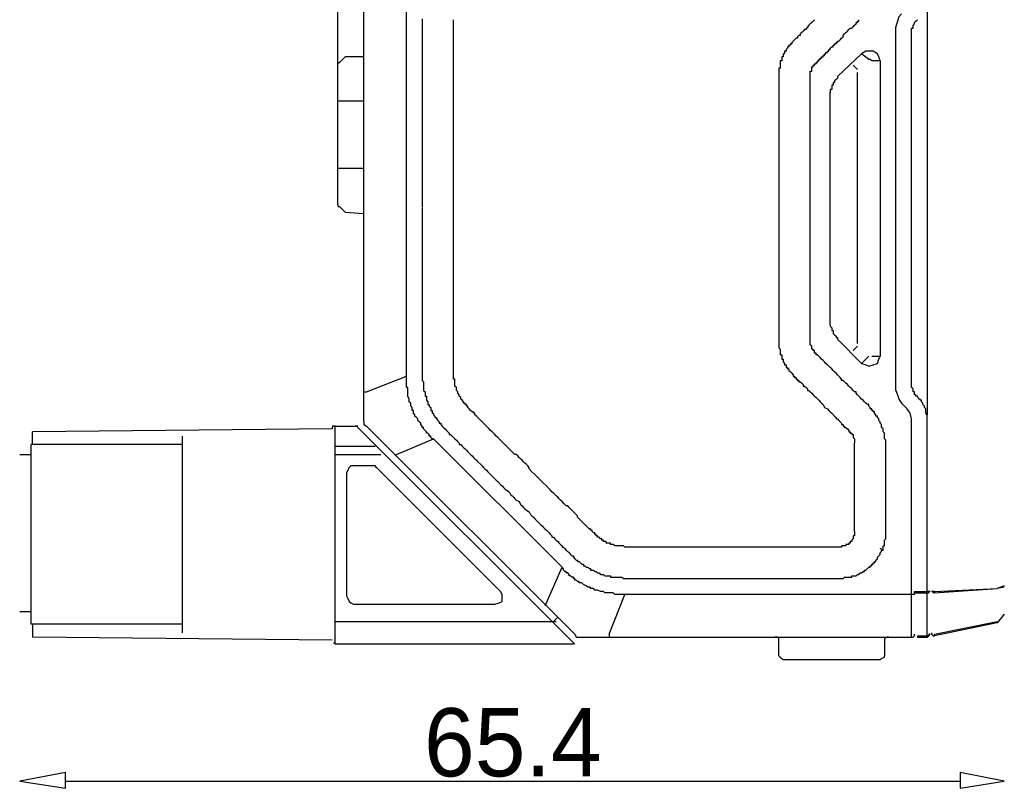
# Model space of a CAD drawing. Extents: x 2 to 309, y 0 to 392.
# Tile 25 of 28: x 212 to 257, y 310 to 345. Entities that reach past the tile are written whole.
import ezdxf

# ---------------------------------------------------------------- set-up
doc = ezdxf.new("R2010")
doc.units = 0
doc.header["$MEASUREMENT"] = 0
doc.layers.get('0').update_dxf_attribs({"linetype": 'CONTINUOUS'})
doc.styles.add('HORIZONTALGBCBIG', font='txt.shx', dxfattribs={"bigfont": 'gbcbig.shx'})

msp = doc.modelspace()

# ---------------------------------------------------------------- linework, layer by layer
at = {"color": 251, "linetype": 'Continuous'}
for p, q in [((226.78, 341.432), (226.78, 367.229)), ((214.228, 309.879), (255.43, 309.879))]:
    msp.add_line(p, q, dxfattribs=at)
at = {"color": 7, "linetype": 'Continuous'}
for p, q in [((227.964, 326.436), (227.964, 350.483)), ((229.936, 328.537), (229.936, 350.483)), ((253.915, 345.949), (253.915, 326.761)), ((252.472, 327.881), (252.472, 344.637)), ((253.193, 328.212), (253.193, 344.372)), ((226.846, 342.993), (227.111, 343.252)), ((227.964, 343.252), (227.111, 343.252)), ((250.891, 343.384), (249.779, 342.337)), ((251.222, 343.126), (250.891, 343.384)), ((226.846, 342.993), (226.78, 342.927)), ((226.78, 336.425), (226.78, 342.927)), ((250.5, 342.861), (250.699, 342.662)), ((251.751, 343.059), (251.354, 343.059)), ((251.751, 343.059), (251.751, 329.459)), ((250.699, 330.048), (250.699, 342.529)), ((249.448, 330.903), (249.448, 341.614)), ((226.78, 341.217), (227.964, 341.217)), ((226.78, 338.128), (227.964, 338.128)), ((226.846, 336.358), (227.111, 336.093)), ((227.111, 336.093), (227.964, 336.027)), ((249.779, 330.247), (250.891, 329.127)), ((250.699, 329.916), (250.5, 329.717)), ((250.891, 329.127), (251.222, 329.459)), ((251.354, 329.459), (251.751, 329.459)), ((228.09, 327.815), (229.936, 328.537)), ((227.964, 327.815), (228.09, 327.815)), ((253.524, 327.483), (253.458, 327.616)), ((252.73, 327.291), (252.796, 327.225)), ((253.915, 316.514), (253.915, 326.635)), ((226.515, 326.105), (212.719, 325.972)), ((226.581, 326.237), (226.515, 326.237)), ((226.647, 326.237), (226.581, 326.237)), ((226.647, 316.189), (226.647, 326.237)), ((226.647, 326.237), (227.567, 326.237)), ((226.647, 326.237), (227.567, 326.237)), ((227.633, 326.237), (227.567, 326.237)), ((227.633, 326.237), (227.567, 326.237)), ((237.684, 316.189), (227.633, 326.237)), ((227.699, 326.237), (227.633, 326.237)), ((228.09, 326.237), (237.684, 316.646)), ((253.193, 316.514), (253.193, 326.37)), ((212.719, 325.382), (212.719, 325.972)), ((219.614, 316.713), (219.614, 325.78)), ((229.473, 324.925), (231.18, 325.647)), ((237.095, 319.735), (231.18, 325.647)), ((212.653, 317.104), (212.653, 325.382)), ((219.614, 325.382), (212.653, 325.382)), ((226.647, 325.316), (228.487, 325.316)), ((212.124, 324.925), (212.653, 324.925)), ((226.647, 324.925), (228.752, 324.925)), ((229.473, 324.925), (229.407, 324.859)), ((228.355, 324.401), (227.501, 324.401)), ((234.27, 318.615), (228.553, 324.335)), ((227.17, 324.07), (227.17, 318.423)), ((251.877, 320.524), (251.751, 320.59)), ((236.374, 318.091), (237.095, 319.735)), ((254.245, 318.549), (257.137, 318.748)), ((254.245, 318.615), (257.137, 318.748)), ((257.461, 318.88), (257.137, 318.748)), ((257.461, 318.814), (257.137, 318.748)), ((239.265, 316.646), (239.987, 318.482)), ((253.193, 318.482), (239.987, 318.482)), ((253.26, 318.482), (253.193, 318.482)), ((253.326, 318.615), (253.915, 318.615)), ((253.326, 318.549), (253.326, 318.615)), ((253.326, 318.615), (253.392, 318.615)), ((253.458, 318.549), (253.915, 318.549)), ((254.245, 318.615), (254.113, 318.615)), ((254.245, 318.615), (254.245, 318.549)), ((227.501, 318.025), (234.005, 318.025)), ((236.374, 318.091), (236.308, 317.959)), ((212.124, 317.7), (212.653, 317.7)), ((236.698, 317.236), (236.897, 317.435)), ((257.461, 317.568), (257.137, 317.17)), ((219.614, 317.104), (212.653, 317.104)), ((212.719, 317.104), (212.719, 316.514)), ((226.647, 317.236), (236.83, 317.236)), ((254.245, 316.646), (257.137, 317.236)), ((257.137, 317.17), (254.245, 316.58)), ((257.137, 317.17), (257.137, 317.236)), ((226.515, 316.381), (212.719, 316.514)), ((237.883, 316.514), (253.193, 316.514)), ((239.265, 316.646), (239.265, 316.514)), ((253.458, 316.58), (253.458, 316.514)), ((253.458, 316.58), (253.915, 316.58)), ((253.458, 316.514), (253.915, 316.514)), ((254.245, 316.58), (254.245, 316.646)), ((226.581, 316.249), (226.647, 316.249)), ((237.618, 316.189), (226.647, 316.189)), ((247.08, 315.659), (247.08, 316.315)), ((251.943, 316.315), (251.943, 315.659)), ((251.751, 315.467), (247.278, 315.467))]:
    msp.add_line(p, q, dxfattribs=at)
for points in [[(252.73, 345.227), (252.605, 345.094), (252.538, 344.895), (252.472, 344.637)], [(230.657, 344.995), (230.657, 344.929), (230.657, 344.862), (230.657, 344.796), (230.657, 344.73), (230.657, 344.67), (230.657, 344.604), (230.657, 344.537), (230.657, 344.471), (230.657, 344.405), (230.657, 344.339), (230.657, 344.272), (230.657, 344.206), (230.657, 344.14), (230.657, 344.073), (230.657, 344.007), (230.657, 343.948), (230.657, 343.881), (230.657, 343.815), (230.657, 343.749), (230.657, 343.682), (230.657, 343.616), (230.657, 343.55), (230.657, 343.484), (230.657, 343.417), (230.657, 343.351), (230.657, 343.285), (230.657, 343.159), (230.657, 343.026), (230.657, 342.96), (230.657, 342.827), (230.657, 342.695), (230.657, 342.629), (230.657, 342.496), (230.657, 342.37), (230.657, 342.237), (230.657, 342.171), (230.657, 342.039), (230.657, 341.906), (230.657, 341.84), (230.657, 341.714), (230.657, 341.581), (230.657, 341.449), (230.657, 341.382), (230.657, 341.25), (230.657, 341.117), (230.657, 341.051), (230.657, 340.925), (230.657, 340.793), (230.657, 340.66), (230.657, 340.594), (230.657, 340.461), (230.657, 340.329), (230.657, 340.262), (230.657, 340.136), (230.657, 340.004), (230.657, 339.871), (230.657, 339.805), (230.657, 339.672), (230.657, 339.54), (230.657, 339.474), (230.657, 339.215), (230.657, 339.016), (230.657, 338.751), (230.657, 338.559), (230.657, 338.36), (230.657, 338.095), (230.657, 337.903), (230.657, 337.638), (230.657, 337.439), (230.657, 337.18), (230.657, 336.981), (230.657, 336.783), (230.657, 336.517), (230.657, 336.325)], [(232.1, 336.292), (232.1, 336.484), (232.1, 336.683), (232.1, 336.948), (232.1, 337.147), (232.1, 337.339), (232.1, 337.538), (232.1, 337.803), (232.1, 337.996), (232.1, 338.194), (232.1, 338.393), (232.1, 338.658), (232.1, 338.851), (232.1, 339.049), (232.1, 339.248), (232.1, 339.381), (232.1, 339.507), (232.1, 339.573), (232.1, 339.706), (232.1, 339.838), (232.1, 339.904), (232.1, 340.037), (232.1, 340.103), (232.1, 340.229), (232.1, 340.362), (232.1, 340.428), (232.1, 340.561), (232.1, 340.693), (232.1, 340.759), (232.1, 340.892), (232.1, 340.958), (232.1, 341.084), (232.1, 341.217), (232.1, 341.283), (232.1, 341.416), (232.1, 341.548), (232.1, 341.614), (232.1, 341.74), (232.1, 341.807), (232.1, 341.939), (232.1, 342.072), (232.1, 342.138), (232.1, 342.271), (232.1, 342.403), (232.1, 342.463), (232.1, 342.595), (232.1, 342.662), (232.1, 342.794), (232.1, 342.927), (232.1, 342.993), (232.1, 343.059), (232.1, 343.126), (232.1, 343.192), (232.1, 343.252), (232.1, 343.318), (232.1, 343.384), (232.1, 343.45), (232.1, 343.517), (232.1, 343.583), (232.1, 343.649), (232.1, 343.716), (232.1, 343.782), (232.1, 343.848), (232.1, 343.914), (232.1, 343.974), (232.1, 344.04), (232.1, 344.107), (232.1, 344.173), (232.1, 344.239), (232.1, 344.305), (232.1, 344.372), (232.1, 344.438), (232.1, 344.504), (232.1, 344.571), (232.1, 344.637), (232.1, 344.703), (232.1, 344.763), (232.1, 344.829), (232.1, 344.895), (232.1, 344.962)], [(248.727, 344.962), (248.661, 344.895), (248.595, 344.829), (248.529, 344.763), (248.463, 344.703), (248.396, 344.637), (248.396, 344.571), (248.33, 344.571), (248.33, 344.504), (248.264, 344.504), (248.198, 344.438), (248.132, 344.372), (248.066, 344.305), (248.066, 344.239), (247.999, 344.239), (247.94, 344.173), (247.94, 344.107), (247.874, 344.107), (247.807, 344.04), (247.741, 343.974), (247.675, 343.914), (247.675, 343.848), (247.609, 343.848), (247.609, 343.782), (247.543, 343.782), (247.543, 343.716), (247.477, 343.716), (247.477, 343.649), (247.41, 343.583), (247.41, 343.517), (247.344, 343.517), (247.344, 343.45), (247.344, 343.384), (247.278, 343.384), (247.278, 343.318), (247.278, 343.252), (247.212, 343.252), (247.212, 343.192), (247.212, 343.126), (247.212, 343.059), (247.146, 343.059), (247.146, 342.993), (247.146, 342.927), (247.146, 342.861), (247.146, 342.794), (247.146, 342.728), (247.08, 342.728), (247.08, 342.662), (247.08, 342.595), (247.08, 342.529), (247.08, 342.463), (247.08, 342.403), (247.08, 342.337), (247.08, 342.271), (247.08, 342.204), (247.08, 342.138), (247.08, 342.072), (247.08, 342.006), (247.08, 341.939), (247.08, 341.873), (247.08, 341.807), (247.08, 341.74), (247.08, 341.681), (247.08, 341.614), (247.08, 341.548), (247.08, 341.482), (247.08, 341.416), (247.08, 341.349), (247.08, 341.283), (247.08, 341.217), (247.08, 341.15), (247.08, 341.084), (247.08, 341.018), (247.08, 340.958), (247.08, 340.892), (247.08, 340.826), (247.08, 340.759), (247.08, 340.693), (247.08, 340.627), (247.08, 340.561), (247.08, 340.494), (247.08, 340.428), (247.08, 340.362), (247.08, 340.295), (247.08, 340.229), (247.08, 340.17), (247.08, 340.103), (247.08, 340.037), (247.08, 339.971), (247.08, 339.838), (247.08, 339.772), (247.08, 339.639), (247.08, 339.507), (247.08, 339.447), (247.08, 339.315), (247.08, 339.182), (247.08, 339.116), (247.08, 338.983), (247.08, 338.851), (247.08, 338.784), (247.08, 338.658), (247.08, 338.526), (247.08, 338.459), (247.08, 338.327), (247.08, 338.194), (247.08, 338.128), (247.08, 337.996), (247.08, 337.87), (247.08, 337.803), (247.08, 337.671), (247.08, 337.604), (247.08, 337.472), (247.08, 337.339), (247.08, 337.273), (247.08, 337.147), (247.08, 337.015), (247.08, 336.948), (247.08, 336.816), (247.08, 336.683), (247.08, 336.617), (247.08, 336.484), (247.08, 336.358), (247.08, 336.292)], [(248.529, 336.292), (248.529, 336.425), (248.529, 336.617), (248.529, 336.749), (248.529, 336.948), (248.529, 337.081), (248.529, 337.273), (248.529, 337.472), (248.529, 337.538), (248.529, 337.604), (248.529, 337.671), (248.529, 337.803), (248.529, 337.87), (248.529, 337.936), (248.529, 337.996), (248.529, 338.128), (248.529, 338.194), (248.529, 338.261), (248.529, 338.393), (248.529, 338.459), (248.529, 338.526), (248.529, 338.592), (248.529, 338.718), (248.529, 338.784), (248.529, 338.851), (248.529, 338.917), (248.529, 339.049), (248.529, 339.116), (248.529, 339.182), (248.529, 339.315), (248.529, 339.381), (248.529, 339.447), (248.529, 339.507), (248.529, 339.639), (248.529, 339.706), (248.529, 339.772), (248.529, 339.838), (248.529, 339.971), (248.529, 340.037), (248.529, 340.103), (248.529, 340.229), (248.529, 340.295), (248.529, 340.362), (248.529, 340.428), (248.529, 340.494), (248.529, 340.561), (248.529, 340.627), (248.529, 340.693), (248.529, 340.759), (248.529, 340.826), (248.529, 340.892), (248.529, 340.958), (248.529, 341.018), (248.529, 341.084), (248.529, 341.15), (248.529, 341.217), (248.529, 341.283), (248.529, 341.349), (248.529, 341.416), (248.529, 341.482), (248.529, 341.548), (248.529, 341.614), (248.529, 341.681), (248.529, 341.74), (248.529, 341.807), (248.529, 341.873), (248.529, 341.939), (248.529, 342.006), (248.529, 342.072), (248.529, 342.138), (248.529, 342.204), (248.529, 342.271), (248.529, 342.337), (248.529, 342.403), (248.529, 342.463), (248.529, 342.529), (248.529, 342.595), (248.595, 342.595), (248.595, 342.662), (248.595, 342.728), (248.595, 342.794), (248.661, 342.794), (248.661, 342.861), (248.727, 342.861), (248.727, 342.927), (248.793, 342.927), (248.793, 342.993), (248.86, 342.993), (248.86, 343.059), (248.919, 343.059), (248.919, 343.126), (248.985, 343.126), (248.985, 343.192), (249.051, 343.192), (249.051, 343.252), (249.118, 343.252), (249.118, 343.318), (249.184, 343.318), (249.184, 343.384), (249.25, 343.384), (249.25, 343.45), (249.316, 343.45), (249.316, 343.517), (249.382, 343.517), (249.382, 343.583), (249.448, 343.583), (249.448, 343.649), (249.515, 343.716), (249.581, 343.716), (249.581, 343.782), (249.647, 343.782), (249.647, 343.848), (249.713, 343.848), (249.713, 343.914), (249.779, 343.914), (249.779, 343.974), (249.845, 343.974), (249.905, 344.04), (249.971, 344.107), (250.037, 344.173), (250.037, 344.239), (250.103, 344.305), (250.17, 344.372), (250.236, 344.438), (250.302, 344.504), (250.368, 344.571), (250.434, 344.571), (250.5, 344.637), (250.567, 344.703), (250.633, 344.763), (250.633, 344.829), (250.699, 344.829), (250.699, 344.895), (250.765, 344.895), (250.765, 344.962)], [(253.193, 344.372), (253.193, 344.438), (253.193, 344.504), (253.193, 344.571), (253.26, 344.571), (253.26, 344.637), (253.26, 344.703), (253.326, 344.763), (253.326, 344.829), (253.392, 344.895), (253.458, 344.962)], [(251.751, 343.059), (251.685, 343.252), (251.619, 343.384), (251.42, 343.517), (251.222, 343.517), (251.089, 343.517), (250.891, 343.384)], [(251.354, 343.059), (251.288, 343.126), (251.222, 343.126)], [(249.779, 342.337), (249.779, 342.271), (249.713, 342.204), (249.647, 342.138), (249.647, 342.072), (249.581, 342.072), (249.581, 342.006), (249.581, 341.939), (249.515, 341.939), (249.515, 341.873), (249.515, 341.807), (249.515, 341.74), (249.448, 341.74), (249.448, 341.681), (249.448, 341.614)], [(226.78, 336.425), (226.78, 336.358), (226.846, 336.358)], [(230.657, 336.292), (230.657, 336.027), (230.657, 335.828), (230.657, 335.636), (230.657, 335.437), (230.657, 335.172), (230.657, 334.973), (230.657, 334.781), (230.657, 334.648), (230.657, 334.516), (230.657, 334.449), (230.657, 334.317), (230.657, 334.191), (230.657, 334.125), (230.657, 333.992), (230.657, 333.86), (230.657, 333.793), (230.657, 333.661), (230.657, 333.528), (230.657, 333.469), (230.657, 333.336), (230.657, 333.203), (230.657, 333.137), (230.657, 333.005), (230.657, 332.872), (230.657, 332.806), (230.657, 332.68), (230.657, 332.547), (230.657, 332.481), (230.657, 332.348), (230.657, 332.282), (230.657, 332.15), (230.657, 332.017), (230.657, 331.957), (230.657, 331.825), (230.657, 331.692), (230.657, 331.626), (230.657, 331.493), (230.657, 331.361), (230.657, 331.295), (230.657, 331.169), (230.657, 331.036), (230.657, 330.97), (230.657, 330.837), (230.657, 330.705), (230.657, 330.638), (230.657, 330.506), (230.657, 330.38), (230.657, 330.314), (230.657, 330.181), (230.657, 330.115), (230.657, 330.048), (230.657, 329.982), (230.657, 329.916), (230.657, 329.85), (230.657, 329.783), (230.657, 329.717), (230.657, 329.657), (230.657, 329.591), (230.657, 329.525), (230.657, 329.459), (230.657, 329.392), (230.657, 329.326), (230.657, 329.193), (230.657, 329.127), (230.657, 328.995), (230.657, 328.869), (230.657, 328.802), (230.657, 328.67), (230.657, 328.604), (230.657, 328.537), (230.657, 328.471), (230.657, 328.405), (230.657, 328.338), (230.723, 328.272), (230.723, 328.212), (230.723, 328.146), (230.723, 328.08), (230.723, 328.014), (230.723, 327.947), (230.723, 327.881), (230.789, 327.815), (230.789, 327.748), (230.789, 327.682), (230.789, 327.616), (230.856, 327.616), (230.856, 327.55), (230.856, 327.483), (230.856, 327.424), (230.915, 327.357), (230.915, 327.291), (230.915, 327.225), (230.981, 327.225), (230.981, 327.159), (231.048, 327.092), (231.048, 327.026), (231.048, 326.96), (231.114, 326.96), (231.114, 326.893), (231.114, 326.827), (231.18, 326.827), (231.18, 326.761), (231.246, 326.701), (231.246, 326.635), (231.312, 326.635), (231.312, 326.569), (231.378, 326.502), (231.445, 326.436), (231.445, 326.37), (231.511, 326.37), (231.511, 326.304), (231.577, 326.237), (231.643, 326.171), (231.709, 326.105), (231.775, 326.038), (231.842, 325.972), (231.901, 325.913), (231.901, 325.846), (231.967, 325.846), (232.033, 325.78), (232.1, 325.714), (232.166, 325.647), (232.232, 325.581), (232.298, 325.515), (232.364, 325.449), (232.364, 325.382), (232.43, 325.382), (232.497, 325.316), (232.563, 325.25), (232.629, 325.19), (232.695, 325.124), (232.761, 325.057), (232.821, 324.991), (232.887, 324.925), (232.953, 324.859), (233.019, 324.792), (233.085, 324.726), (233.152, 324.66), (233.218, 324.594), (233.35, 324.468), (233.416, 324.401), (233.482, 324.335), (233.549, 324.269), (233.615, 324.202), (233.681, 324.136), (233.807, 324.004), (233.873, 323.937), (233.939, 323.871), (234.005, 323.805), (234.071, 323.739), (234.137, 323.679), (234.27, 323.546), (234.336, 323.48), (234.402, 323.414), (234.468, 323.347), (234.534, 323.281), (234.667, 323.215), (234.726, 323.082), (234.793, 323.016), (234.859, 322.956), (234.925, 322.89), (234.991, 322.824), (235.123, 322.758), (235.19, 322.625), (235.256, 322.559), (235.322, 322.492), (235.388, 322.426), (235.454, 322.36), (235.587, 322.294), (235.646, 322.168), (235.712, 322.101), (235.778, 322.035), (235.845, 321.969), (235.911, 321.903), (236.043, 321.77), (236.109, 321.704), (236.175, 321.637), (236.242, 321.571), (236.308, 321.505), (236.374, 321.445), (236.44, 321.379), (236.506, 321.313), (236.572, 321.246), (236.632, 321.18), (236.632, 321.114), (236.698, 321.114), (236.764, 321.048), (236.83, 320.981), (236.897, 320.915), (236.963, 320.849), (237.029, 320.782), (237.095, 320.723), (237.095, 320.656), (237.161, 320.656), (237.227, 320.59), (237.294, 320.524), (237.36, 320.458), (237.426, 320.391), (237.492, 320.325), (237.552, 320.259), (237.618, 320.259), (237.618, 320.192), (237.684, 320.126), (237.75, 320.06), (237.816, 320.06), (237.816, 319.994), (237.883, 319.994), (237.949, 319.934), (238.015, 319.868), (238.081, 319.868), (238.081, 319.801), (238.147, 319.801), (238.213, 319.735), (238.28, 319.735), (238.346, 319.669), (238.412, 319.669), (238.412, 319.603), (238.478, 319.603), (238.538, 319.603), (238.604, 319.536), (238.67, 319.536), (238.736, 319.47), (238.802, 319.47), (238.868, 319.404), (238.935, 319.404), (239.001, 319.404), (239.067, 319.337), (239.133, 319.337), (239.199, 319.337), (239.265, 319.337), (239.332, 319.337), (239.332, 319.271), (239.398, 319.271), (239.457, 319.271), (239.523, 319.271), (239.59, 319.271), (239.656, 319.271), (239.722, 319.271), (239.788, 319.271), (239.854, 319.271), (239.92, 319.212), (239.987, 319.212), (240.053, 319.212), (240.119, 319.212), (240.185, 319.212), (240.251, 319.212), (240.317, 319.212), (240.377, 319.212), (240.443, 319.212), (240.509, 319.212), (240.575, 319.212), (240.642, 319.212), (240.708, 319.212), (240.774, 319.212), (240.84, 319.212), (240.906, 319.212), (240.972, 319.212), (241.039, 319.212), (241.105, 319.212), (241.171, 319.212), (241.237, 319.212), (241.303, 319.212), (241.363, 319.212), (241.429, 319.212), (241.495, 319.212), (241.628, 319.212), (241.76, 319.212), (241.826, 319.212), (241.958, 319.212), (242.091, 319.212), (242.157, 319.212), (242.283, 319.212), (242.415, 319.212), (242.481, 319.212), (242.613, 319.212), (242.746, 319.212), (242.812, 319.212), (242.944, 319.212)], [(240.053, 320.656), (239.987, 320.656), (239.92, 320.723), (239.854, 320.723), (239.788, 320.723), (239.722, 320.723), (239.656, 320.723), (239.59, 320.723), (239.523, 320.723), (239.457, 320.782), (239.398, 320.782), (239.332, 320.782), (239.332, 320.849), (239.265, 320.849), (239.199, 320.849), (239.133, 320.849), (239.133, 320.915), (239.067, 320.915), (239.001, 320.915), (239.001, 320.981), (238.935, 320.981), (238.935, 321.048), (238.868, 321.048), (238.802, 321.114), (238.736, 321.114), (238.736, 321.18), (238.67, 321.18), (238.67, 321.246), (238.604, 321.246), (238.604, 321.313), (238.538, 321.313), (238.478, 321.379), (238.478, 321.445), (238.412, 321.445), (238.412, 321.505), (238.346, 321.505), (238.28, 321.571), (238.213, 321.637), (238.147, 321.704), (238.081, 321.77), (238.015, 321.836), (237.949, 321.903), (237.883, 321.969), (237.816, 322.035), (237.816, 322.101), (237.75, 322.168), (237.684, 322.227), (237.618, 322.294), (237.552, 322.36), (237.492, 322.426), (237.426, 322.492), (237.36, 322.559), (237.294, 322.559), (237.227, 322.625), (237.161, 322.691), (237.095, 322.758), (237.029, 322.824), (236.963, 322.89), (236.897, 322.956), (236.83, 323.016), (236.764, 323.082), (236.698, 323.149), (236.632, 323.215), (236.572, 323.281), (236.506, 323.347), (236.374, 323.48), (236.242, 323.613), (236.109, 323.739), (235.977, 323.871), (235.845, 324.004), (235.712, 324.136), (235.587, 324.269), (235.587, 324.335), (235.52, 324.401), (235.454, 324.468), (235.388, 324.527), (235.322, 324.594), (235.256, 324.66), (235.19, 324.726), (235.123, 324.792), (235.057, 324.859), (234.991, 324.925), (234.925, 324.925), (234.859, 324.991), (234.793, 325.057), (234.726, 325.124), (234.667, 325.19), (234.601, 325.25), (234.534, 325.316), (234.468, 325.382), (234.402, 325.449), (234.336, 325.515), (234.27, 325.581), (234.204, 325.647), (234.137, 325.714), (234.071, 325.78), (234.005, 325.846), (233.939, 325.913), (233.873, 325.972), (233.807, 326.038), (233.747, 326.105), (233.681, 326.171), (233.615, 326.237), (233.549, 326.304), (233.482, 326.37), (233.416, 326.436), (233.35, 326.502), (233.284, 326.569), (233.218, 326.635), (233.152, 326.701), (233.085, 326.761), (233.085, 326.827), (233.019, 326.827), (233.019, 326.893), (232.953, 326.893), (232.887, 326.96), (232.821, 327.026), (232.761, 327.092), (232.761, 327.159), (232.695, 327.159), (232.695, 327.225), (232.629, 327.225), (232.629, 327.291), (232.563, 327.291), (232.563, 327.357), (232.497, 327.424), (232.43, 327.483), (232.43, 327.55), (232.364, 327.616), (232.364, 327.682), (232.298, 327.748), (232.298, 327.815), (232.232, 327.881), (232.232, 327.947), (232.232, 328.014), (232.166, 328.08), (232.166, 328.146), (232.166, 328.212), (232.166, 328.272), (232.166, 328.338), (232.166, 328.405), (232.1, 328.405), (232.1, 328.471), (232.1, 328.537), (232.1, 328.604), (232.1, 328.67), (232.1, 328.736), (232.1, 328.802), (232.1, 328.869), (232.1, 328.935), (232.1, 328.995), (232.1, 329.061), (232.1, 329.127), (232.1, 329.193), (232.1, 329.26), (232.1, 329.326), (232.1, 329.392), (232.1, 329.525), (232.1, 329.591), (232.1, 329.657), (232.1, 329.783), (232.1, 329.85), (232.1, 329.982), (232.1, 330.048), (232.1, 330.115), (232.1, 330.247), (232.1, 330.314), (232.1, 330.38), (232.1, 330.506), (232.1, 330.572), (232.1, 330.705), (232.1, 330.771), (232.1, 330.837), (232.1, 330.97), (232.1, 331.036), (232.1, 331.102), (232.1, 331.228), (232.1, 331.295), (232.1, 331.427), (232.1, 331.493), (232.1, 331.56), (232.1, 331.692), (232.1, 331.758), (232.1, 331.825), (232.1, 331.957), (232.1, 332.017), (232.1, 332.15), (232.1, 332.216), (232.1, 332.282), (232.1, 332.415), (232.1, 332.481), (232.1, 332.68), (232.1, 332.872), (232.1, 333.005), (232.1, 333.203), (232.1, 333.402), (232.1, 333.594), (232.1, 333.727), (232.1, 333.926), (232.1, 334.125), (232.1, 334.317), (232.1, 334.449), (232.1, 334.648), (232.1, 334.847), (232.1, 335.039), (232.1, 335.172), (232.1, 335.371), (232.1, 335.57), (232.1, 335.762), (232.1, 335.894), (232.1, 336.093), (232.1, 336.292)], [(247.08, 336.292), (247.08, 336.027), (247.08, 335.828), (247.08, 335.636), (247.08, 335.371), (247.08, 335.172), (247.08, 334.973), (247.08, 334.715), (247.08, 334.648), (247.08, 334.516), (247.08, 334.383), (247.08, 334.317), (247.08, 334.191), (247.08, 334.058), (247.08, 333.926), (247.08, 333.86), (247.08, 333.727), (247.08, 333.594), (247.08, 333.528), (247.08, 333.402), (247.08, 333.27), (247.08, 333.203), (247.08, 333.071), (247.08, 332.938), (247.08, 332.872), (247.08, 332.739), (247.08, 332.614), (247.08, 332.547), (247.08, 332.415), (247.08, 332.348), (247.08, 332.282), (247.08, 332.216), (247.08, 332.15), (247.08, 332.083), (247.08, 332.017), (247.08, 331.957), (247.08, 331.891), (247.08, 331.825), (247.08, 331.758), (247.08, 331.692), (247.08, 331.626), (247.08, 331.56), (247.08, 331.493), (247.08, 331.427), (247.08, 331.361), (247.08, 331.295), (247.08, 331.228), (247.08, 331.169), (247.08, 331.102), (247.08, 331.036), (247.08, 330.97), (247.08, 330.903), (247.08, 330.837), (247.08, 330.771), (247.08, 330.705), (247.08, 330.638), (247.08, 330.572), (247.08, 330.506), (247.08, 330.446), (247.08, 330.38), (247.08, 330.314), (247.08, 330.247), (247.08, 330.181), (247.08, 330.115)], [(251.877, 320.524), (251.877, 320.59), (251.877, 320.656), (251.877, 320.723), (251.943, 320.723), (251.943, 320.782), (251.943, 320.849), (251.943, 320.915), (251.943, 320.981), (252.009, 321.048), (252.009, 321.114), (252.009, 321.18), (252.009, 321.246), (252.009, 321.313), (252.009, 321.379), (252.009, 321.445), (252.009, 321.505), (252.009, 321.571), (252.009, 321.637), (252.009, 321.704), (252.009, 321.77), (252.009, 321.836), (252.009, 321.903), (252.009, 321.969), (252.009, 322.035), (252.009, 322.101), (252.009, 322.168), (252.009, 322.227), (252.009, 322.294), (252.009, 322.36), (252.009, 322.426), (252.009, 322.492), (252.009, 322.625), (252.009, 322.691), (252.009, 322.758), (252.009, 322.824), (252.009, 322.89), (252.009, 322.956), (252.009, 323.082), (252.009, 323.149), (252.009, 323.215), (252.009, 323.281), (252.009, 323.347), (252.009, 323.414), (252.009, 323.48), (252.009, 323.613), (252.009, 323.679), (252.009, 323.739), (252.009, 323.805), (252.009, 323.871), (252.009, 323.937), (252.009, 324.07), (252.009, 324.136), (252.009, 324.202), (252.009, 324.269), (252.009, 324.335), (252.009, 324.401), (252.009, 324.468), (252.009, 324.527), (252.009, 324.594), (252.009, 324.66), (252.009, 324.726), (252.009, 324.792), (252.009, 324.859), (252.009, 324.925), (252.009, 324.991), (252.009, 325.057), (252.009, 325.124), (252.009, 325.19), (252.009, 325.25), (252.009, 325.316), (252.009, 325.382), (252.009, 325.515), (252.009, 325.581), (251.943, 325.647), (251.943, 325.714), (251.943, 325.78), (251.943, 325.846), (251.943, 325.913), (251.877, 325.972), (251.877, 326.038), (251.877, 326.105), (251.811, 326.171), (251.811, 326.237), (251.811, 326.304), (251.751, 326.37), (251.751, 326.436), (251.685, 326.502), (251.685, 326.569), (251.619, 326.635), (251.619, 326.701), (251.553, 326.701), (251.553, 326.761), (251.486, 326.827), (251.486, 326.893), (251.42, 326.893), (251.42, 326.96), (251.354, 326.96), (251.354, 327.026), (251.288, 327.026), (251.288, 327.092), (251.222, 327.159), (251.222, 327.225), (251.156, 327.225), (251.089, 327.291), (251.023, 327.357), (250.957, 327.424), (250.891, 327.483), (250.825, 327.55), (250.765, 327.616), (250.699, 327.682), (250.633, 327.748), (250.633, 327.815), (250.567, 327.815), (250.5, 327.881), (250.434, 327.947), (250.368, 328.014), (250.302, 328.08), (250.236, 328.146), (250.17, 328.212), (250.103, 328.272), (250.037, 328.338), (249.971, 328.338), (249.971, 328.405), (249.905, 328.471), (249.845, 328.537), (249.779, 328.604), (249.713, 328.67), (249.647, 328.736), (249.581, 328.802), (249.515, 328.869), (249.448, 328.935), (249.382, 328.995), (249.316, 329.061), (249.25, 329.127), (249.184, 329.193), (249.118, 329.26), (249.051, 329.326), (248.985, 329.392), (248.919, 329.459), (248.86, 329.525), (248.793, 329.525), (248.793, 329.591), (248.727, 329.591), (248.727, 329.657), (248.727, 329.717), (248.661, 329.717), (248.661, 329.783), (248.595, 329.783), (248.595, 329.85), (248.595, 329.916), (248.529, 329.982), (248.529, 330.048), (248.529, 330.115), (248.529, 330.181), (248.529, 330.247), (248.529, 330.314), (248.529, 330.38), (248.529, 330.446), (248.529, 330.506), (248.529, 330.572), (248.529, 330.638), (248.529, 330.705), (248.529, 330.771), (248.529, 330.837), (248.529, 330.903), (248.529, 330.97), (248.529, 331.036), (248.529, 331.102), (248.529, 331.169), (248.529, 331.228), (248.529, 331.295), (248.529, 331.361), (248.529, 331.427), (248.529, 331.493), (248.529, 331.56), (248.529, 331.626), (248.529, 331.692), (248.529, 331.758), (248.529, 331.825), (248.529, 331.891), (248.529, 331.957), (248.529, 332.017), (248.529, 332.083), (248.529, 332.15), (248.529, 332.216), (248.529, 332.348), (248.529, 332.415), (248.529, 332.481), (248.529, 332.547), (248.529, 332.614), (248.529, 332.68), (248.529, 332.806), (248.529, 332.872), (248.529, 332.938), (248.529, 333.005), (248.529, 333.071), (248.529, 333.137), (248.529, 333.27), (248.529, 333.336), (248.529, 333.402), (248.529, 333.469), (248.529, 333.528), (248.529, 333.594), (248.529, 333.661), (248.529, 333.793), (248.529, 333.86), (248.529, 333.926), (248.529, 333.992), (248.529, 334.058), (248.529, 334.125), (248.529, 334.251), (248.529, 334.317), (248.529, 334.383), (248.529, 334.449), (248.529, 334.516), (248.529, 334.582), (248.529, 334.648), (248.529, 334.781), (248.529, 334.847), (248.529, 334.913), (248.529, 334.973), (248.529, 335.039), (248.529, 335.106), (248.529, 335.238), (248.529, 335.371), (248.529, 335.503), (248.529, 335.702), (248.529, 335.828), (248.529, 335.961), (248.529, 336.093), (248.529, 336.292)], [(249.448, 330.903), (249.448, 330.837), (249.515, 330.771), (249.515, 330.705), (249.515, 330.638), (249.581, 330.638), (249.581, 330.572), (249.581, 330.506), (249.647, 330.446), (249.713, 330.38), (249.713, 330.314), (249.779, 330.314), (249.779, 330.247)], [(247.08, 330.115), (247.08, 330.048), (247.08, 329.982), (247.08, 329.916), (247.08, 329.85), (247.146, 329.783), (247.146, 329.717), (247.146, 329.657), (247.146, 329.591), (247.146, 329.525), (247.212, 329.525), (247.212, 329.459), (247.212, 329.392), (247.212, 329.326), (247.278, 329.326), (247.278, 329.26), (247.278, 329.193), (247.344, 329.127), (247.344, 329.061), (247.41, 329.061), (247.41, 328.995), (247.41, 328.935), (247.477, 328.935), (247.477, 328.869), (247.543, 328.869), (247.543, 328.802), (247.609, 328.736), (247.675, 328.67), (247.741, 328.604), (247.741, 328.537), (247.807, 328.537), (247.807, 328.471), (247.874, 328.471), (247.874, 328.405), (247.94, 328.405), (247.94, 328.338), (247.999, 328.338), (247.999, 328.272), (248.066, 328.272), (248.132, 328.212), (248.198, 328.146), (248.198, 328.08), (248.264, 328.08), (248.33, 328.014), (248.396, 327.947), (248.396, 327.881), (248.463, 327.881), (248.529, 327.815), (248.595, 327.748), (248.661, 327.682), (248.727, 327.616), (248.793, 327.55), (248.919, 327.424), (248.985, 327.357), (249.051, 327.291), (249.118, 327.225), (249.184, 327.092), (249.316, 327.026), (249.382, 326.96), (249.448, 326.893), (249.515, 326.827), (249.647, 326.701), (249.713, 326.635), (249.713, 326.569), (249.779, 326.569), (249.845, 326.502), (249.905, 326.436), (249.971, 326.37), (249.971, 326.304), (250.037, 326.304), (250.037, 326.237), (250.103, 326.237), (250.103, 326.171), (250.17, 326.171), (250.236, 326.105), (250.302, 326.038), (250.302, 325.972), (250.368, 325.972), (250.368, 325.913), (250.434, 325.913), (250.434, 325.846), (250.5, 325.846), (250.5, 325.78), (250.5, 325.714), (250.567, 325.647), (250.567, 325.581), (250.567, 325.515), (250.567, 325.449)], [(250.891, 329.127), (251.089, 329.061), (251.222, 328.995), (251.42, 329.061), (251.619, 329.127), (251.685, 329.326), (251.751, 329.459)], [(231.18, 325.647), (231.114, 325.647), (231.048, 325.714), (231.048, 325.78), (230.981, 325.78), (230.981, 325.846), (230.915, 325.913), (230.856, 325.913), (230.856, 325.972), (230.789, 326.038), (230.723, 326.105), (230.723, 326.171), (230.657, 326.171), (230.657, 326.237), (230.591, 326.304), (230.591, 326.37), (230.525, 326.436), (230.459, 326.502), (230.459, 326.569), (230.392, 326.635), (230.326, 326.701), (230.326, 326.761), (230.26, 326.827), (230.26, 326.96), (230.194, 326.96), (230.194, 327.026), (230.194, 327.092), (230.128, 327.159), (230.128, 327.291), (230.062, 327.357), (230.062, 327.424), (230.062, 327.483), (229.995, 327.616), (229.995, 327.748), (229.995, 327.815), (229.995, 327.881), (229.995, 327.947), (229.995, 328.014), (229.936, 328.014), (229.936, 328.08), (229.936, 328.146), (229.936, 328.212), (229.936, 328.272), (229.936, 328.338), (229.936, 328.405), (229.936, 328.471), (229.936, 328.537)], [(252.472, 327.881), (252.538, 327.682), (252.605, 327.483), (252.73, 327.291)], [(253.458, 327.616), (253.392, 327.616), (253.392, 327.682), (253.326, 327.682), (253.326, 327.748), (253.326, 327.815), (253.26, 327.815), (253.26, 327.881), (253.26, 327.947), (253.193, 328.014), (253.193, 328.08), (253.193, 328.146), (253.193, 328.212)], [(253.915, 326.635), (253.915, 326.701), (253.915, 326.761), (253.848, 326.827), (253.848, 326.893), (253.848, 326.96), (253.848, 327.026), (253.782, 327.092), (253.782, 327.159), (253.716, 327.225), (253.716, 327.291), (253.65, 327.357), (253.65, 327.424), (253.59, 327.424), (253.59, 327.483), (253.524, 327.483)], [(253.193, 326.37), (253.193, 326.569), (253.127, 326.827), (252.995, 327.026), (252.796, 327.225)], [(227.964, 326.436), (227.964, 326.304), (228.09, 326.237)], [(226.647, 326.237), (226.581, 326.237), (226.515, 326.171), (226.515, 326.105)], [(250.567, 321.379), (250.567, 321.445), (250.567, 321.505), (250.567, 321.571), (250.567, 321.637), (250.567, 321.704), (250.567, 321.77), (250.567, 321.836), (250.567, 321.903), (250.567, 321.969), (250.567, 322.035), (250.567, 322.101), (250.567, 322.168), (250.567, 322.227), (250.567, 322.294), (250.567, 322.36), (250.567, 322.426), (250.567, 322.492), (250.567, 322.559), (250.567, 322.625), (250.567, 322.691), (250.567, 322.758), (250.567, 322.824), (250.567, 322.89), (250.567, 323.016), (250.567, 323.082), (250.567, 323.149), (250.567, 323.215), (250.567, 323.281), (250.567, 323.347), (250.567, 323.414), (250.567, 323.48), (250.567, 323.546), (250.567, 323.679), (250.567, 323.739), (250.567, 323.805), (250.567, 323.871), (250.567, 323.937), (250.567, 324.004), (250.567, 324.07), (250.567, 324.136), (250.567, 324.269), (250.567, 324.335), (250.567, 324.401), (250.567, 324.468), (250.567, 324.527), (250.567, 324.594), (250.567, 324.66), (250.567, 324.726), (250.567, 324.792), (250.567, 324.925), (250.567, 324.991), (250.567, 325.057), (250.567, 325.124), (250.567, 325.19), (250.567, 325.25), (250.567, 325.316), (250.567, 325.382), (250.567, 325.449)], [(227.501, 324.401), (227.369, 324.401), (227.302, 324.335), (227.236, 324.202), (227.17, 324.07)], [(228.553, 324.335), (228.487, 324.401), (228.355, 324.401)], [(250.5, 321.114), (250.5, 321.048), (250.434, 320.981), (250.434, 320.915), (250.368, 320.915), (250.368, 320.849), (250.302, 320.849), (250.302, 320.782), (250.236, 320.782), (250.17, 320.782), (250.17, 320.723), (250.103, 320.723), (250.037, 320.723), (249.971, 320.723), (249.971, 320.656), (249.905, 320.656), (249.845, 320.656)], [(250.567, 321.379), (250.567, 321.313), (250.567, 321.246), (250.567, 321.18), (250.5, 321.18), (250.5, 321.114)], [(242.944, 320.656), (242.812, 320.656), (242.746, 320.656), (242.613, 320.656), (242.547, 320.656), (242.415, 320.656), (242.283, 320.656), (242.223, 320.656), (242.091, 320.656), (242.025, 320.656), (241.892, 320.656), (241.76, 320.656), (241.694, 320.656), (241.561, 320.656), (241.495, 320.656), (241.429, 320.656), (241.363, 320.656), (241.303, 320.656), (241.237, 320.656), (241.171, 320.656), (241.105, 320.656), (241.039, 320.656), (240.972, 320.656), (240.906, 320.656), (240.84, 320.656), (240.774, 320.656), (240.708, 320.656), (240.642, 320.656), (240.575, 320.656), (240.509, 320.656), (240.443, 320.656), (240.377, 320.656), (240.317, 320.656), (240.251, 320.656), (240.185, 320.656), (240.119, 320.656), (240.053, 320.656)], [(249.845, 320.656), (249.779, 320.656), (249.713, 320.656), (249.647, 320.656), (249.581, 320.656), (249.515, 320.656), (249.448, 320.656), (249.382, 320.656), (249.316, 320.656), (249.25, 320.656), (249.184, 320.656), (249.118, 320.656), (249.051, 320.656), (248.985, 320.656), (248.919, 320.656), (248.86, 320.656), (248.793, 320.656), (248.727, 320.656), (248.661, 320.656), (248.595, 320.656), (248.529, 320.656), (248.463, 320.656), (248.396, 320.656), (248.33, 320.656), (248.264, 320.656), (248.198, 320.656), (248.132, 320.656), (248.066, 320.656), (247.999, 320.656), (247.94, 320.656), (247.874, 320.656), (247.807, 320.656), (247.741, 320.656), (247.675, 320.656), (247.609, 320.656), (247.543, 320.656), (247.477, 320.656), (247.41, 320.656), (247.344, 320.656), (247.278, 320.656), (247.212, 320.656), (247.146, 320.656), (247.08, 320.656), (247.013, 320.656), (246.954, 320.656), (246.888, 320.656), (246.822, 320.656), (246.755, 320.656), (246.689, 320.656), (246.623, 320.656), (246.557, 320.656), (246.491, 320.656), (246.425, 320.656), (246.358, 320.656), (246.292, 320.656), (246.226, 320.656), (246.16, 320.656), (246.094, 320.656), (246.034, 320.656), (245.968, 320.656), (245.902, 320.656), (245.836, 320.656), (245.77, 320.656), (245.703, 320.656), (245.637, 320.656), (245.571, 320.656), (245.505, 320.656), (245.439, 320.656), (245.373, 320.656), (245.306, 320.656), (245.24, 320.656), (245.174, 320.656), (245.115, 320.656), (245.048, 320.656), (244.982, 320.656), (244.916, 320.656), (244.85, 320.656), (244.784, 320.656), (244.718, 320.656), (244.651, 320.656), (244.585, 320.656), (244.519, 320.656), (244.453, 320.656), (244.387, 320.656), (244.321, 320.656), (244.254, 320.656), (244.188, 320.656), (244.129, 320.656), (244.062, 320.656), (243.996, 320.656), (243.93, 320.656), (243.864, 320.656), (243.798, 320.656), (243.732, 320.656), (243.665, 320.656), (243.599, 320.656), (243.533, 320.656), (243.467, 320.656), (243.401, 320.656), (243.335, 320.656), (243.268, 320.656), (243.209, 320.656), (243.143, 320.656), (243.077, 320.656), (243.01, 320.656), (242.944, 320.656)], [(242.944, 319.212), (243.077, 319.212), (243.268, 319.212), (243.467, 319.212), (243.599, 319.212), (243.798, 319.212), (243.93, 319.212), (244.129, 319.212), (244.254, 319.212), (244.453, 319.212), (244.585, 319.212), (244.784, 319.212), (244.982, 319.212), (245.115, 319.212), (245.306, 319.212), (245.373, 319.212), (245.439, 319.212), (245.571, 319.212), (245.637, 319.212), (245.703, 319.212), (245.77, 319.212), (245.902, 319.212), (245.968, 319.212), (246.034, 319.212), (246.16, 319.212), (246.226, 319.212), (246.292, 319.212), (246.358, 319.212), (246.491, 319.212), (246.557, 319.212), (246.623, 319.212), (246.689, 319.212), (246.822, 319.212), (246.888, 319.212), (246.954, 319.212), (247.08, 319.212), (247.146, 319.212), (247.212, 319.212), (247.278, 319.212), (247.41, 319.212), (247.477, 319.212), (247.543, 319.212), (247.675, 319.212), (247.741, 319.212), (247.807, 319.212), (247.874, 319.212), (247.999, 319.212), (248.066, 319.212), (248.132, 319.212), (248.198, 319.212), (248.33, 319.212), (248.396, 319.212), (248.463, 319.212), (248.595, 319.212), (248.661, 319.212), (248.727, 319.212), (248.793, 319.212), (248.919, 319.212), (248.985, 319.212), (249.051, 319.212), (249.184, 319.212), (249.25, 319.212), (249.316, 319.212), (249.382, 319.212), (249.448, 319.212), (249.515, 319.212), (249.581, 319.212), (249.647, 319.212), (249.713, 319.212), (249.779, 319.212), (249.845, 319.212), (249.905, 319.212), (249.971, 319.212), (250.037, 319.212), (250.103, 319.271), (250.17, 319.271), (250.236, 319.271), (250.302, 319.271), (250.368, 319.271), (250.434, 319.271), (250.434, 319.337), (250.5, 319.337), (250.567, 319.337), (250.633, 319.337), (250.699, 319.404), (250.765, 319.404), (250.825, 319.47), (250.891, 319.47), (250.957, 319.536), (251.023, 319.536), (251.023, 319.603), (251.089, 319.603), (251.156, 319.669), (251.222, 319.735), (251.288, 319.735), (251.288, 319.801), (251.354, 319.801), (251.354, 319.868), (251.42, 319.868), (251.42, 319.934), (251.486, 319.934), (251.486, 319.994), (251.553, 319.994), (251.553, 320.06), (251.619, 320.126), (251.619, 320.192), (251.685, 320.259), (251.751, 320.325), (251.751, 320.391), (251.811, 320.458), (251.811, 320.524), (251.877, 320.524)], [(239.987, 318.482), (239.92, 318.482), (239.854, 318.482), (239.788, 318.482), (239.722, 318.482), (239.656, 318.482), (239.59, 318.482), (239.523, 318.482), (239.457, 318.549), (239.398, 318.549), (239.332, 318.549), (239.265, 318.549), (239.199, 318.549), (239.067, 318.549), (239.001, 318.615), (238.935, 318.615), (238.868, 318.615), (238.736, 318.681), (238.604, 318.681), (238.538, 318.748), (238.412, 318.748), (238.412, 318.814), (238.346, 318.814), (238.28, 318.814), (238.213, 318.88), (238.081, 318.946), (238.015, 319.013), (237.949, 319.013), (237.883, 319.013), (237.883, 319.079), (237.816, 319.079), (237.75, 319.145), (237.684, 319.145), (237.684, 319.212), (237.618, 319.212), (237.618, 319.271), (237.552, 319.271), (237.492, 319.337), (237.426, 319.337), (237.426, 319.404), (237.36, 319.47), (237.294, 319.47), (237.294, 319.536), (237.227, 319.536), (237.161, 319.603), (237.161, 319.669), (237.095, 319.669), (237.095, 319.735)], [(227.17, 318.423), (227.236, 318.29), (227.302, 318.158), (227.369, 318.091), (227.501, 318.025)], [(234.005, 318.025), (234.204, 318.091), (234.336, 318.158), (234.336, 318.356), (234.336, 318.482), (234.27, 318.615)], [(253.326, 318.549), (253.326, 318.482), (253.26, 318.482)], [(253.392, 318.615), (253.392, 318.549), (253.458, 318.549)], [(253.915, 318.549), (253.981, 318.549), (253.981, 318.615), (254.047, 318.615)], [(254.047, 318.615), (253.981, 318.615), (253.915, 318.615)], [(254.245, 318.549), (254.179, 318.549), (254.179, 318.615), (254.113, 318.615)], [(237.684, 316.646), (237.75, 316.514), (237.883, 316.514)], [(247.08, 316.315), (247.08, 316.448), (247.013, 316.514), (246.888, 316.514)], [(252.141, 316.514), (252.075, 316.514), (251.943, 316.448), (251.943, 316.315)], [(253.193, 316.514), (253.26, 316.514), (253.326, 316.58), (253.326, 316.646)], [(253.915, 316.514), (253.981, 316.58), (254.047, 316.646)], [(254.047, 316.646), (253.981, 316.646), (253.981, 316.58), (253.915, 316.58)], [(254.113, 316.713), (254.113, 316.646), (254.179, 316.58), (254.245, 316.58)], [(247.08, 315.659), (247.146, 315.593), (247.212, 315.526), (247.278, 315.467)], [(251.751, 315.467), (251.811, 315.526), (251.943, 315.593), (251.943, 315.659)], [(212.124, 309.879), (214.228, 309.548), (214.228, 310.27), (212.124, 309.879), (212.124, 309.879)], [(257.461, 309.879), (255.43, 310.27), (255.43, 309.548), (257.461, 309.879), (257.461, 309.879)]]:
    msp.add_lwpolyline(points, dxfattribs=at)

# ---------------------------------------------------------------- texts
at = {"insert": (234.829, 311.648), "char_height": 3.1428, "width": 9.15197, "attachment_point": 5, "style": 'HORIZONTALGBCBIG'}
msp.add_mtext('\\C7;\\f方正兰亭黑_GBK|b0|i0|;\\H3.1428026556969;65.4', dxfattribs=at)

doc.saveas('drawing.dxf')
